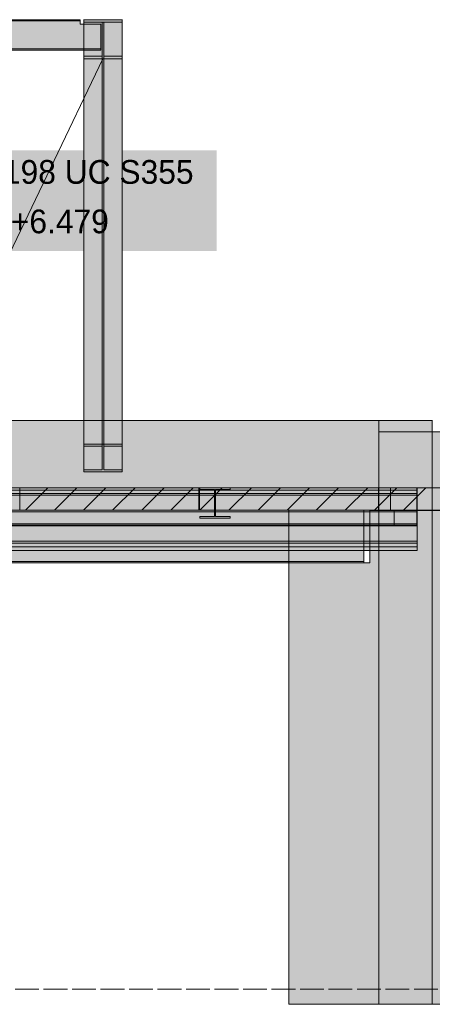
# Model space of a CAD drawing. Header units: millimetres. Extents: x 17 to 413, y 4 to 292.
# Tile 9 of 43: x 193 to 215, y 76 to 129. Entities that reach past the tile are written whole.
import ezdxf

# ---------------------------------------------------------------- set-up
doc = ezdxf.new("R2010")
doc.units = ezdxf.units.MM
doc.linetypes.add('DASHED', pattern=[1.524, 1.27, -0.254])
for name, color, linetype in [('FILL-INK', 7, 'Continuous'), ('FILL-LIGHT', 7, 'Continuous'), ('FILL-STEEL', 7, 'Continuous'), ('FILL-WHITE', 7, 'Continuous'), ('LINE-CORE', 7, 'Continuous'), ('LINE-INK', 7, 'Continuous'), ('LINE-STEEL-DASH', 7, 'DASHED'), ('LINE-STEEL_GREY', 7, 'Continuous'), ('TEXT-INK', 7, 'Continuous')]:
    doc.layers.add(name, color=color, linetype=linetype)

msp = doc.modelspace()

# ---------------------------------------------------------------- hatches: boundary and pattern name
at = {"layer": 'FILL-INK', "true_color": 0x1a1a1f}
h = msp.add_hatch(color=250, dxfattribs=at)
h.dxf.hatch_style = 1
h.paths.add_polyline_path([(197.426, 126.794), (197.163, 125.368), (196.478, 125.696)])
at = {"layer": 'FILL-LIGHT', "true_color": 0xcccccf}
h = msp.add_hatch(color=254, dxfattribs=at)
h.dxf.hatch_style = 1
h.paths.add_polyline_path([(202.562, 103.845), (202.562, 103.301), (202.562, 102.645), (197.321, 102.645), (192.986, 102.645), (192.986, 103.188), (192.986, 103.845), (198.227, 103.845)])
h = msp.add_hatch(color=254, dxfattribs=at)
h.dxf.hatch_style = 1
h.paths.add_polyline_path([(212.162, 103.845), (212.162, 103.301), (212.162, 102.645), (206.921, 102.645), (202.586, 102.645), (202.586, 103.188), (202.586, 103.845), (207.827, 103.845)])
h = msp.add_hatch(color=254, dxfattribs=at)
h.dxf.hatch_style = 1
h.paths.add_polyline_path([(219.133, 103.845), (219.133, 103.317), (219.133, 102.645), (215.238, 102.645), (212.186, 102.645), (212.186, 103.172), (212.186, 103.845), (216.081, 103.845)])
at = {"layer": 'FILL-STEEL', "true_color": 0x0d2973}
h = msp.add_hatch(color=166, dxfattribs=at)
h.dxf.hatch_style = 1
h.paths.add_polyline_path([(196.401, 126.794), (196.401, 126.824), (196.401, 126.933), (197.171, 126.933), (197.385, 126.933), (197.385, 127.325), (197.385, 128.738), (196.634, 128.738), (196.401, 128.738), (196.401, 128.771), (196.401, 128.877), (197.961, 128.877), (198.451, 128.877), (198.451, 128.844), (198.451, 128.738), (197.701, 128.738), (197.467, 128.738), (197.467, 128.31), (197.467, 126.933), (198.237, 126.933), (198.451, 126.933), (198.451, 126.903), (198.451, 126.794), (196.843, 126.794)])
at = {"layer": 'FILL-WHITE', "true_color": 0xffffff}
h = msp.add_hatch(color=7, dxfattribs=at)
h.dxf.hatch_style = 1
h.paths.add_polyline_path([(166.042, 128.645), (167.146, 128.645), (167.146, 128.814), (196.202, 128.814), (196.202, 128.645), (197.306, 128.645), (197.306, 127.313), (196.202, 127.313), (167.146, 127.313), (166.042, 127.313)])
h = msp.add_hatch(color=7, dxfattribs=at)
h.dxf.hatch_style = 1
h.paths.add_polyline_path([(167.146, 128.645), (167.146, 128.814), (196.202, 128.814), (196.202, 128.645), (197.306, 128.645), (197.306, 127.313), (196.202, 127.313), (167.146, 127.313), (166.042, 127.313), (166.042, 128.645)])
h = msp.add_hatch(color=7, dxfattribs=at)
h.dxf.hatch_style = 1
h.paths.add_polyline_path([(167.146, 128.877), (196.202, 128.877), (196.202, 128.814), (167.146, 128.814)])
h = msp.add_hatch(color=7, dxfattribs=at)
h.dxf.hatch_style = 1
h.paths.add_polyline_path([(196.202, 128.877), (196.202, 128.814), (167.146, 128.814), (167.146, 128.877)])
h = msp.add_hatch(color=7, dxfattribs=at)
h.dxf.hatch_style = 1
h.paths.add_polyline_path([(196.401, 128.877), (196.388, 128.877), (196.388, 128.878), (196.388, 128.878)])
h = msp.add_hatch(color=7, dxfattribs=at)
h.dxf.hatch_style = 1
h.paths.add_polyline_path([(196.401, 128.877), (198.451, 128.877), (198.451, 106.179), (196.401, 106.179)])
h = msp.add_hatch(color=7, dxfattribs=at)
h.dxf.hatch_style = 1
h.paths.add_polyline_path([(198.451, 128.877), (198.451, 128.738), (196.401, 128.738), (196.401, 128.877)])
h = msp.add_hatch(color=7, dxfattribs=at)
h.dxf.hatch_style = 1
h.paths.add_polyline_path([(197.385, 128.738), (197.385, 106.081), (196.401, 106.081), (196.401, 128.738)])
h = msp.add_hatch(color=7, dxfattribs=at)
h.dxf.hatch_style = 1
h.paths.add_polyline_path([(196.401, 126.794), (196.401, 126.933), (197.385, 126.933), (197.385, 128.738), (197.467, 128.738), (197.467, 126.933), (198.451, 126.933), (198.451, 126.794), (196.401, 126.794)])
h = msp.add_hatch(color=7, dxfattribs=at)
h.dxf.hatch_style = 1
h.paths.add_polyline_path([(198.451, 128.738), (198.451, 106.081), (197.467, 106.081), (197.467, 128.738)])
h = msp.add_hatch(color=7, dxfattribs=at)
h.dxf.hatch_style = 1
h.paths.add_polyline_path([(198.451, 128.877), (198.464, 128.878), (198.464, 128.878), (198.464, 128.877)])
h = msp.add_hatch(color=7, dxfattribs=at)
h.dxf.hatch_style = 1
h.paths.add_polyline_path([(166.042, 127.313), (167.146, 127.313), (196.202, 127.313), (197.306, 127.313), (197.306, 127.251), (196.202, 127.251), (167.146, 127.251), (166.042, 127.251)])
h = msp.add_hatch(color=7, dxfattribs=at)
h.dxf.hatch_style = 1
h.paths.add_polyline_path([(196.202, 127.313), (197.306, 127.313), (197.306, 127.251), (167.146, 127.251), (166.042, 127.251), (166.042, 127.313)])
h = msp.add_hatch(color=7, dxfattribs=at)
h.dxf.hatch_style = 1
h.paths.add_polyline_path([(197.385, 126.933), (197.385, 104.804), (196.401, 104.804), (196.401, 126.933)])
h = msp.add_hatch(color=7, dxfattribs=at)
h.dxf.hatch_style = 1
h.paths.add_polyline_path([(198.451, 126.933), (198.451, 104.804), (197.467, 104.804), (197.467, 126.933)])
h = msp.add_hatch(color=7, dxfattribs=at)
h.dxf.hatch_style = 1
h.paths.add_polyline_path([(196.401, 104.706), (196.401, 126.794), (198.451, 126.794), (198.451, 104.706)])
h = msp.add_hatch(color=7, dxfattribs=at)
h.dxf.hatch_style = 1
h.paths.add_polyline_path([(177.522, 116.502), (203.515, 116.502), (203.515, 121.894), (177.522, 121.894)])
h = msp.add_hatch(color=7, dxfattribs=at)
h.dxf.hatch_style = 1
h.paths.add_polyline_path([(212.179, 107.445), (212.179, 76.245), (207.37, 76.245), (207.37, 99.833), (211.697, 99.833), (211.697, 102.649), (162.03, 102.649), (162.03, 76.245), (162.03, 76.241), (162.03, 76.245), (161.972, 76.245), (161.972, 99.837), (161.983, 99.837), (161.983, 102.649), (161.972, 102.649), (161.972, 107.445)])
h = msp.add_hatch(color=7, dxfattribs=at)
h.dxf.hatch_style = 1
h.paths.add_polyline_path([(161.972, 107.445), (212.179, 107.445), (212.179, 103.855), (161.972, 103.855)])
h = msp.add_hatch(color=7, dxfattribs=at)
h.dxf.hatch_style = 1
h.paths.add_polyline_path([(212.179, 103.855), (212.179, 103.855), (212.179, 107.445), (212.181, 107.445), (212.181, 107.448), (212.181, 107.445), (215.026, 107.445), (215.026, 76.245), (212.181, 76.245), (212.18, 76.232), (212.18, 76.232), (212.18, 76.232), (212.179, 76.232), (212.179, 102.634), (212.181, 102.634), (212.805, 102.634), (212.805, 103.855), (212.181, 103.855), (212.179, 103.852)])
h = msp.add_hatch(color=7, dxfattribs=at)
h.dxf.hatch_style = 1
h.paths.add_polyline_path([(215.026, 107.445), (215.026, 76.245), (212.179, 76.245), (212.179, 107.445)])
h = msp.add_hatch(color=7, dxfattribs=at)
h.dxf.hatch_style = 1
h.paths.add_polyline_path([(215.026, 107.445), (215.026, 76.245), (212.181, 76.245), (212.181, 102.634), (214.213, 102.634), (214.213, 103.855), (212.181, 103.855), (212.181, 107.445)])
h = msp.add_hatch(color=7, dxfattribs=at)
h.dxf.hatch_style = 1
h.paths.add_polyline_path([(212.181, 107.445), (215.026, 107.445), (215.026, 76.245), (212.181, 76.245)])
h = msp.add_hatch(color=7, dxfattribs=at)
h.dxf.hatch_style = 1
h.paths.add_polyline_path([(215.027, 107.457), (215.027, 107.457), (215.028, 107.457), (215.028, 107.457), (215.028, 107.457), (215.026, 107.445)])
h = msp.add_hatch(color=7, dxfattribs=at)
h.dxf.hatch_style = 1
h.paths.add_polyline_path([(212.181, 76.245), (212.181, 106.845), (212.181, 106.848), (212.181, 106.845), (215.026, 106.845), (215.026, 103.855), (212.186, 103.855), (212.186, 102.634), (215.026, 102.634), (215.026, 76.245), (212.181, 76.245), (212.181, 76.241), (212.181, 76.245)])
h = msp.add_hatch(color=7, dxfattribs=at)
h.dxf.hatch_style = 1
h.paths.add_polyline_path([(215.026, 106.845), (215.026, 76.245), (212.181, 76.245), (212.181, 106.845)])
h = msp.add_hatch(color=7, dxfattribs=at)
h.dxf.hatch_style = 1
h.paths.add_polyline_path([(215.026, 106.848), (215.026, 106.845), (215.026, 106.845)])
h = msp.add_hatch(color=7, dxfattribs=at)
h.dxf.hatch_style = 1
h.paths.add_polyline_path([(218.479, 106.845), (218.479, 76.245), (215.026, 76.245), (215.026, 106.845)])
h = msp.add_hatch(color=7, dxfattribs=at)
h.dxf.hatch_style = 1
h.paths.add_polyline_path([(215.026, 103.855), (215.026, 106.845), (218.479, 106.845), (218.479, 103.855)])
h = msp.add_hatch(color=7, dxfattribs=at)
h.dxf.hatch_style = 1
h.paths.add_polyline_path([(196.401, 104.804), (197.385, 104.804), (197.385, 106.081), (196.401, 106.081), (196.401, 106.179), (198.451, 106.179), (198.451, 106.081), (197.467, 106.081), (197.467, 104.804), (198.451, 104.804), (198.451, 104.706), (196.401, 104.706)])
h = msp.add_hatch(color=7, dxfattribs=at)
h.dxf.hatch_style = 1
h.paths.add_polyline_path([(198.451, 106.179), (198.464, 106.18), (198.464, 106.18), (198.464, 106.179)])
h = msp.add_hatch(color=7, dxfattribs=at)
h.dxf.hatch_style = 1
h.paths.add_polyline_path([(105.898, 103.845), (214.226, 103.845), (214.226, 103.553), (105.898, 103.553)])
h = msp.add_hatch(color=7, dxfattribs=at)
h.dxf.hatch_style = 1
h.paths.add_polyline_path([(105.898, 103.845), (214.226, 103.845), (214.226, 103.553), (105.898, 103.553)])
h = msp.add_hatch(color=7, dxfattribs=at)
h.dxf.hatch_style = 1
h.paths.add_polyline_path([(108.082, 103.845), (214.226, 103.845), (214.226, 103.451), (108.082, 103.451)])
h = msp.add_hatch(color=7, dxfattribs=at)
h.dxf.hatch_style = 1
h.paths.add_polyline_path([(108.082, 103.845), (214.226, 103.845), (214.226, 103.451), (108.082, 103.451)])
h = msp.add_hatch(color=7, dxfattribs=at)
h.dxf.hatch_style = 1
h.paths.add_polyline_path([(160.658, 103.661), (161.562, 103.661), (161.562, 103.731), (214.226, 103.731), (214.226, 101.925), (161.562, 101.925), (160.658, 101.925)])
h = msp.add_hatch(color=7, dxfattribs=at)
h.dxf.hatch_style = 1
h.paths.add_polyline_path([(161.562, 103.661), (161.562, 103.731), (214.226, 103.731), (214.226, 101.925), (161.562, 101.925), (160.658, 101.925), (160.658, 103.661)])
h = msp.add_hatch(color=7, dxfattribs=at)
h.dxf.hatch_style = 1
h.paths.add_polyline_path([(160.666, 103.621), (161.514, 103.621), (161.514, 103.731), (214.226, 103.731), (214.226, 101.925), (161.514, 101.925), (160.666, 101.925)])
h = msp.add_hatch(color=7, dxfattribs=at)
h.dxf.hatch_style = 1
h.paths.add_polyline_path([(161.514, 103.621), (161.514, 103.731), (214.226, 103.731), (214.226, 101.925), (161.514, 101.925), (160.666, 101.925), (160.666, 103.621)])
h = msp.add_hatch(color=7, dxfattribs=at)
h.dxf.hatch_style = 1
h.paths.add_polyline_path([(161.514, 103.731), (161.514, 103.845), (214.226, 103.845), (214.226, 103.731), (161.514, 103.731)])
h = msp.add_hatch(color=7, dxfattribs=at)
h.dxf.hatch_style = 1
h.paths.add_polyline_path([(214.226, 103.845), (214.226, 103.731), (161.514, 103.731), (161.514, 103.845)])
h = msp.add_hatch(color=7, dxfattribs=at)
h.dxf.hatch_style = 1
h.paths.add_polyline_path([(161.562, 103.731), (161.562, 103.845), (214.226, 103.845), (214.226, 103.731), (161.562, 103.731)])
h = msp.add_hatch(color=7, dxfattribs=at)
h.dxf.hatch_style = 1
h.paths.add_polyline_path([(214.226, 103.845), (214.226, 103.731), (161.562, 103.731), (161.562, 103.845)])
h = msp.add_hatch(color=7, dxfattribs=at)
h.dxf.hatch_style = 1
h.paths.add_polyline_path([(161.983, 102.649), (161.972, 102.649), (161.972, 103.855), (212.179, 103.855), (212.179, 103.855), (212.185, 103.856), (212.192, 103.858), (212.192, 103.857), (212.192, 103.856), (212.192, 103.855), (212.179, 103.855), (212.179, 102.634), (211.698, 102.634), (211.698, 102.649), (162.03, 102.649), (162.03, 102.634), (161.983, 102.634)])
h = msp.add_hatch(color=7, dxfattribs=at)
h.dxf.hatch_style = 1
h.paths.add_polyline_path([(202.591, 103.846), (202.591, 103.846), (202.6, 103.845), (202.604, 103.845), (204.232, 103.845), (204.232, 103.757), (203.447, 103.757), (203.447, 103.637), (203.447, 102.307), (204.232, 102.307), (204.232, 102.219), (202.604, 102.219), (202.604, 102.307), (203.389, 102.307), (203.389, 103.757), (202.604, 103.757), (202.604, 103.845), (202.591, 103.845)])
h = msp.add_hatch(color=7, dxfattribs=at)
h.dxf.hatch_style = 1
h.paths.add_polyline_path([(202.604, 102.307), (203.389, 102.307), (203.389, 103.637), (203.389, 103.757), (202.604, 103.757), (202.604, 103.845), (204.232, 103.845), (204.232, 103.757), (203.447, 103.757), (203.447, 102.307), (204.232, 102.307), (204.232, 102.219), (202.604, 102.219)])
h = msp.add_hatch(color=7, dxfattribs=at)
h.dxf.hatch_style = 1
h.paths.add_polyline_path([(204.245, 103.846), (204.245, 103.846), (204.245, 103.846), (204.245, 103.845), (204.232, 103.845)])
h = msp.add_hatch(color=7, dxfattribs=at)
h.dxf.hatch_style = 1
h.paths.add_polyline_path([(212.18, 103.855), (212.805, 103.855), (212.805, 102.634), (212.18, 102.634)])
h = msp.add_hatch(color=7, dxfattribs=at)
h.dxf.hatch_style = 1
h.paths.add_polyline_path([(214.213, 103.855), (214.213, 102.634), (212.181, 102.634), (212.181, 103.855)])
h = msp.add_hatch(color=7, dxfattribs=at)
h.dxf.hatch_style = 1
h.paths.add_polyline_path([(212.186, 102.634), (212.186, 103.855), (214.213, 103.855), (214.213, 102.634), (212.186, 102.634)])
h = msp.add_hatch(color=7, dxfattribs=at)
h.dxf.hatch_style = 1
h.paths.add_polyline_path([(214.213, 103.855), (215.026, 103.855), (215.026, 102.634), (214.213, 102.634)])
h = msp.add_hatch(color=7, dxfattribs=at)
h.dxf.hatch_style = 1
h.paths.add_polyline_path([(215.026, 103.855), (218.479, 103.855), (218.479, 102.634), (215.026, 102.634)])
h = msp.add_hatch(color=7, dxfattribs=at)
h.dxf.hatch_style = 1
h.paths.add_polyline_path([(105.898, 103.553), (214.226, 103.553), (214.226, 100.988), (105.898, 100.988)])
h = msp.add_hatch(color=7, dxfattribs=at)
h.dxf.hatch_style = 1
h.paths.add_polyline_path([(214.226, 103.553), (214.226, 100.988), (105.898, 100.988), (105.898, 103.553)])
h = msp.add_hatch(color=7, dxfattribs=at)
h.dxf.hatch_style = 1
h.paths.add_polyline_path([(108.082, 103.451), (214.226, 103.451), (214.226, 100.886), (108.082, 100.886)])
h = msp.add_hatch(color=7, dxfattribs=at)
h.dxf.hatch_style = 1
h.paths.add_polyline_path([(214.226, 103.451), (214.226, 100.886), (108.082, 100.886), (108.082, 103.451)])
h = msp.add_hatch(color=7, dxfattribs=at)
h.dxf.hatch_style = 1
h.paths.add_polyline_path([(202.604, 102.307), (203.389, 102.307), (203.389, 103.637), (203.447, 103.637), (203.447, 102.307), (204.232, 102.307), (204.232, 102.219), (202.604, 102.219)])
h = msp.add_hatch(color=7, dxfattribs=at)
h.dxf.hatch_style = 1
h.paths.add_polyline_path([(203.389, 102.307), (203.389, 103.637), (203.447, 103.637), (203.447, 102.307), (204.232, 102.307), (204.232, 102.219), (202.604, 102.219), (202.604, 102.307)])
h = msp.add_hatch(color=7, dxfattribs=at)
h.dxf.hatch_style = 1
h.paths.add_polyline_path([(108.082, 102.565), (108.082, 102.645), (214.226, 102.645), (214.226, 102.645), (214.226, 102.645), (214.226, 102.565), (108.082, 102.565), (108.082, 102.565)])
h = msp.add_hatch(color=7, dxfattribs=at)
h.dxf.hatch_style = 1
h.paths.add_polyline_path([(108.082, 102.645), (214.226, 102.645), (214.226, 101.845), (108.082, 101.845)])
h = msp.add_hatch(color=7, dxfattribs=at)
h.dxf.hatch_style = 1
h.paths.add_polyline_path([(108.082, 102.565), (214.226, 102.565), (214.226, 101.845), (108.082, 101.845)])
h = msp.add_hatch(color=7, dxfattribs=at)
h.dxf.hatch_style = 1
h.paths.add_polyline_path([(108.09, 102.645), (214.21, 102.645), (214.21, 101.845), (108.09, 101.845)])
h = msp.add_hatch(color=7, dxfattribs=at)
h.dxf.hatch_style = 1
h.paths.add_polyline_path([(108.09, 102.565), (108.09, 102.645), (214.21, 102.645), (214.21, 102.645), (214.21, 102.645), (214.21, 102.565), (108.09, 102.565), (108.09, 102.565)])
h = msp.add_hatch(color=7, dxfattribs=at)
h.dxf.hatch_style = 1
h.paths.add_polyline_path([(108.09, 102.565), (214.21, 102.565), (214.21, 101.845), (108.09, 101.845)])
h = msp.add_hatch(color=7, dxfattribs=at)
h.dxf.hatch_style = 1
h.paths.add_polyline_path([(160.666, 99.911), (160.666, 102.421), (161.514, 102.421), (161.514, 102.567), (211.378, 102.567), (211.378, 99.911), (161.514, 99.911)])
h = msp.add_hatch(color=7, dxfattribs=at)
h.dxf.hatch_style = 1
h.paths.add_polyline_path([(161.514, 102.421), (161.514, 102.567), (211.378, 102.567), (211.378, 99.911), (161.514, 99.911), (160.666, 99.911), (160.666, 102.421)])
h = msp.add_hatch(color=7, dxfattribs=at)
h.dxf.hatch_style = 1
h.paths.add_polyline_path([(161.362, 102.645), (212.994, 102.645), (212.994, 101.845), (161.362, 101.845)])
h = msp.add_hatch(color=7, dxfattribs=at)
h.dxf.hatch_style = 1
h.paths.add_polyline_path([(161.362, 102.645), (212.994, 102.645), (212.994, 102.565), (161.362, 102.565)])
h = msp.add_hatch(color=7, dxfattribs=at)
h.dxf.hatch_style = 1
h.paths.add_polyline_path([(161.362, 102.565), (212.994, 102.565), (212.994, 101.845), (161.362, 101.845)])
h = msp.add_hatch(color=7, dxfattribs=at)
h.dxf.hatch_style = 1
h.paths.add_polyline_path([(161.514, 102.567), (161.514, 102.645), (211.378, 102.645), (211.378, 102.567), (161.514, 102.567)])
h = msp.add_hatch(color=7, dxfattribs=at)
h.dxf.hatch_style = 1
h.paths.add_polyline_path([(211.378, 102.645), (211.378, 102.567), (161.514, 102.567), (161.514, 102.645)])
h = msp.add_hatch(color=7, dxfattribs=at)
h.dxf.hatch_style = 1
h.paths.add_polyline_path([(162.002, 102.645), (212.994, 102.645), (212.994, 102.565), (162.002, 102.565)])
h = msp.add_hatch(color=7, dxfattribs=at)
h.dxf.hatch_style = 1
h.paths.add_polyline_path([(212.994, 102.645), (212.994, 101.845), (162.002, 101.845), (162.002, 102.645)])
h = msp.add_hatch(color=7, dxfattribs=at)
h.dxf.hatch_style = 1
h.paths.add_polyline_path([(162.002, 102.565), (212.994, 102.565), (212.994, 101.845), (162.002, 101.845)])
h = msp.add_hatch(color=7, dxfattribs=at)
h.dxf.hatch_style = 1
h.paths.add_polyline_path([(207.37, 102.634), (207.37, 102.634), (207.37, 102.634), (207.372, 102.634), (207.372, 99.833), (211.7, 99.833), (211.7, 102.634), (212.179, 102.634), (212.179, 76.245), (207.37, 76.245)])
h = msp.add_hatch(color=7, dxfattribs=at)
h.dxf.hatch_style = 1
h.paths.add_polyline_path([(215.026, 76.245), (215.026, 102.634), (218.479, 102.634), (218.479, 76.245)])
h = msp.add_hatch(color=7, dxfattribs=at)
h.dxf.hatch_style = 1
h.paths.add_polyline_path([(160.658, 101.925), (161.562, 101.925), (214.226, 101.925), (214.226, 101.812), (161.562, 101.812), (160.658, 101.812)])
h = msp.add_hatch(color=7, dxfattribs=at)
h.dxf.hatch_style = 1
h.paths.add_polyline_path([(160.658, 101.925), (214.226, 101.925), (214.226, 101.812), (161.562, 101.812), (160.658, 101.812)])
h = msp.add_hatch(color=7, dxfattribs=at)
h.dxf.hatch_style = 1
h.paths.add_polyline_path([(160.666, 101.925), (161.514, 101.925), (214.226, 101.925), (214.226, 101.812), (161.514, 101.812), (160.666, 101.812)])
h = msp.add_hatch(color=7, dxfattribs=at)
h.dxf.hatch_style = 1
h.paths.add_polyline_path([(214.226, 101.925), (214.226, 101.812), (161.514, 101.812), (160.666, 101.812), (160.666, 101.925)])
h = msp.add_hatch(color=7, dxfattribs=at)
h.dxf.hatch_style = 1
h.paths.add_polyline_path([(105.898, 100.988), (214.226, 100.988), (214.226, 100.696), (105.898, 100.696)])
h = msp.add_hatch(color=7, dxfattribs=at)
h.dxf.hatch_style = 1
h.paths.add_polyline_path([(105.898, 100.988), (214.226, 100.988), (214.226, 100.696), (105.898, 100.696)])
h = msp.add_hatch(color=7, dxfattribs=at)
h.dxf.hatch_style = 1
h.paths.add_polyline_path([(108.082, 100.886), (214.226, 100.886), (214.226, 100.493), (108.082, 100.493)])
h = msp.add_hatch(color=7, dxfattribs=at)
h.dxf.hatch_style = 1
h.paths.add_polyline_path([(108.082, 100.886), (214.226, 100.886), (214.226, 100.493), (108.082, 100.493)])
h = msp.add_hatch(color=7, dxfattribs=at)
h.dxf.hatch_style = 1
h.paths.add_polyline_path([(160.666, 99.911), (161.514, 99.911), (211.378, 99.911), (211.378, 99.833), (161.514, 99.833), (160.666, 99.833)])
h = msp.add_hatch(color=7, dxfattribs=at)
h.dxf.hatch_style = 1
h.paths.add_polyline_path([(160.666, 99.911), (211.378, 99.911), (211.378, 99.833), (161.514, 99.833), (160.666, 99.833)])
h = msp.add_hatch(color=7, dxfattribs=at)
h.dxf.hatch_style = 1
h.paths.add_polyline_path([(207.37, 76.245), (207.37, 76.245), (207.37, 76.241)])

# ---------------------------------------------------------------- linework, layer by layer
at = {"layer": 'LINE-CORE', "lineweight": 5}
for points in [[(166.042, 128.645), (167.146, 128.645), (167.146, 128.814), (196.202, 128.814), (196.202, 128.814), (196.202, 128.645), (197.306, 128.645), (197.306, 127.313), (196.202, 127.313), (167.146, 127.313), (167.146, 127.313), (166.042, 127.313)], [(167.146, 128.645), (167.146, 128.814), (167.146, 128.814), (196.202, 128.814), (196.202, 128.645), (197.306, 128.645), (197.306, 127.313), (196.202, 127.313), (196.202, 127.313), (167.146, 127.313), (166.042, 127.313), (166.042, 128.645)], [(167.146, 128.877), (196.202, 128.877), (196.202, 128.877), (196.202, 128.814), (167.146, 128.814), (167.146, 128.814)], [(196.202, 128.877), (196.202, 128.814), (167.146, 128.814), (167.146, 128.877)], [(196.401, 128.877), (196.401, 128.877), (196.388, 128.877), (196.388, 128.878), (196.388, 128.878)], [(196.401, 128.877), (198.451, 128.877), (198.451, 106.179), (196.401, 106.179)], [(198.451, 128.877), (198.451, 128.738), (198.451, 128.738), (198.451, 128.738), (196.401, 128.738), (196.401, 128.738), (196.401, 128.738), (196.401, 128.877)], [(197.385, 128.738), (197.385, 106.081), (196.401, 106.081), (196.401, 128.738)], [(196.401, 126.794), (196.401, 126.933), (196.401, 126.933), (196.401, 126.933), (197.385, 126.933), (197.385, 128.738), (197.385, 128.738), (197.467, 128.738), (197.467, 128.738), (197.467, 126.933), (198.451, 126.933), (198.451, 126.933), (198.451, 126.933), (198.451, 126.794), (198.451, 126.794), (198.451, 126.794), (196.401, 126.794), (196.401, 126.794)], [(198.451, 128.738), (198.451, 106.081), (197.467, 106.081), (197.467, 128.738)], [(198.451, 128.877), (198.464, 128.878), (198.464, 128.878), (198.464, 128.877), (198.451, 128.877)], [(166.042, 127.313), (167.146, 127.313), (196.202, 127.313), (196.202, 127.313), (197.306, 127.313), (197.306, 127.251), (196.202, 127.251), (167.146, 127.251), (167.146, 127.251), (166.042, 127.251)], [(196.202, 127.313), (197.306, 127.313), (197.306, 127.251), (167.146, 127.251), (166.042, 127.251), (166.042, 127.313)], [(197.385, 126.933), (197.385, 104.804), (196.401, 104.804), (196.401, 126.933)], [(198.451, 126.933), (198.451, 104.804), (197.467, 104.804), (197.467, 126.933)], [(196.401, 104.706), (196.401, 126.794), (198.451, 126.794), (198.451, 126.794), (198.451, 104.706), (196.401, 104.706)], [(212.179, 107.445), (212.179, 76.245), (207.37, 76.245), (207.37, 99.833), (211.697, 99.833), (211.697, 102.649), (162.03, 102.649), (162.03, 76.245), (162.03, 76.241), (162.03, 76.245), (161.972, 76.245), (161.972, 99.837), (161.983, 99.837), (161.983, 102.649), (161.972, 102.649), (161.972, 107.445)], [(161.972, 107.445), (212.179, 107.445), (212.179, 103.855), (161.972, 103.855)], [(212.179, 103.855), (212.179, 103.855), (212.179, 107.445), (212.181, 107.445), (212.181, 107.448), (212.181, 107.445), (215.026, 107.445), (215.026, 76.245), (212.181, 76.245), (212.18, 76.232), (212.18, 76.232), (212.18, 76.232), (212.179, 76.232), (212.179, 102.634), (212.181, 102.634), (212.805, 102.634), (212.805, 103.855), (212.181, 103.855), (212.179, 103.852)], [(215.026, 107.445), (215.026, 76.245), (212.179, 76.245), (212.179, 107.445)], [(215.026, 107.445), (215.026, 76.245), (212.181, 76.245), (212.181, 102.634), (214.213, 102.634), (214.213, 103.855), (212.181, 103.855), (212.181, 107.445)], [(212.181, 107.445), (215.026, 107.445), (215.026, 76.245), (212.181, 76.245)], [(215.027, 107.457), (215.027, 107.457), (215.028, 107.457), (215.028, 107.457), (215.028, 107.457), (215.026, 107.445)], [(212.181, 76.245), (212.181, 106.845), (212.181, 106.845), (212.181, 106.845), (212.181, 106.848), (212.181, 106.845), (215.026, 106.845), (215.026, 103.855), (212.186, 103.855), (212.186, 102.634), (215.026, 102.634), (215.026, 102.634), (215.026, 76.245), (212.181, 76.245), (212.181, 76.241), (212.181, 76.245)], [(215.026, 106.845), (215.026, 76.245), (215.026, 76.245), (212.181, 76.245), (212.181, 106.845), (212.181, 106.845)], [(215.026, 106.848), (215.026, 106.845), (215.026, 106.845)], [(218.479, 106.845), (218.479, 76.245), (218.479, 76.245), (218.479, 76.245), (218.479, 76.245), (215.026, 76.245), (215.026, 106.845)], [(215.026, 103.855), (215.026, 106.845), (218.479, 106.845), (218.479, 103.855), (215.026, 103.855)], [(196.401, 104.804), (197.385, 104.804), (197.385, 106.081), (196.401, 106.081), (196.401, 106.179), (198.451, 106.179), (198.451, 106.081), (197.467, 106.081), (197.467, 104.804), (198.451, 104.804), (198.451, 104.706), (196.401, 104.706)], [(198.451, 106.179), (198.464, 106.18), (198.464, 106.18), (198.464, 106.179), (198.451, 106.179)], [(105.898, 103.845), (214.226, 103.845), (214.226, 103.553), (105.898, 103.553)], [(105.898, 103.845), (214.226, 103.845), (214.226, 103.553), (105.898, 103.553)], [(108.082, 103.845), (214.226, 103.845), (214.226, 103.845), (214.226, 103.451), (108.082, 103.451), (108.082, 103.451)], [(108.082, 103.845), (214.226, 103.845), (214.226, 103.451), (108.082, 103.451)], [(160.658, 103.661), (161.562, 103.661), (161.562, 103.731), (214.226, 103.731), (214.226, 101.925), (161.562, 101.925), (160.658, 101.925)], [(161.562, 103.661), (161.562, 103.731), (214.226, 103.731), (214.226, 101.925), (161.562, 101.925), (160.658, 101.925), (160.658, 103.661)], [(160.666, 103.621), (161.514, 103.621), (161.514, 103.731), (214.226, 103.731), (214.226, 101.925), (161.514, 101.925), (161.514, 101.925), (160.666, 101.925)], [(161.514, 103.621), (161.514, 103.731), (214.226, 103.731), (214.226, 101.925), (161.514, 101.925), (160.666, 101.925), (160.666, 103.621)], [(161.514, 103.731), (161.514, 103.845), (214.226, 103.845), (214.226, 103.845), (214.226, 103.845), (214.226, 103.845), (214.226, 103.731), (161.514, 103.731), (161.514, 103.731), (161.514, 103.731)], [(214.226, 103.845), (214.226, 103.731), (214.226, 103.731), (161.514, 103.731), (161.514, 103.845), (161.514, 103.845)], [(161.562, 103.731), (161.562, 103.845), (214.226, 103.845), (214.226, 103.845), (214.226, 103.845), (214.226, 103.845), (214.226, 103.731), (161.562, 103.731), (161.562, 103.731), (161.562, 103.731)], [(214.226, 103.845), (214.226, 103.731), (214.226, 103.731), (161.562, 103.731), (161.562, 103.845), (161.562, 103.845)], [(161.983, 102.649), (161.972, 102.649), (161.972, 103.855), (161.972, 103.855), (212.179, 103.855), (212.179, 103.855), (212.185, 103.856), (212.192, 103.858), (212.192, 103.857), (212.192, 103.856), (212.192, 103.855), (212.179, 103.855), (212.179, 102.634), (211.698, 102.634), (211.698, 102.649), (162.03, 102.649), (162.03, 102.634), (161.983, 102.634)], [(202.591, 103.846), (202.591, 103.846), (202.6, 103.845), (202.604, 103.845), (204.232, 103.845), (204.232, 103.757), (203.447, 103.757), (203.447, 103.637), (203.447, 103.637), (203.447, 102.307), (204.232, 102.307), (204.232, 102.219), (202.604, 102.219), (202.604, 102.307), (203.389, 102.307), (203.389, 103.757), (202.604, 103.757), (202.604, 103.845), (202.591, 103.845)], [(202.604, 102.307), (203.389, 102.307), (203.389, 103.637), (203.389, 103.757), (202.604, 103.757), (202.604, 103.845), (204.232, 103.845), (204.232, 103.757), (203.447, 103.757), (203.447, 102.307), (204.232, 102.307), (204.232, 102.219), (202.604, 102.219)], [(204.245, 103.846), (204.245, 103.846), (204.245, 103.846), (204.245, 103.845), (204.232, 103.845)], [(212.18, 103.855), (212.805, 103.855), (212.805, 102.634), (212.18, 102.634)], [(214.213, 103.855), (214.213, 102.634), (214.213, 102.634), (212.181, 102.634), (212.181, 103.855), (212.181, 103.855)], [(212.186, 102.634), (212.186, 103.855), (214.213, 103.855), (214.213, 103.855), (214.213, 103.855), (214.213, 102.634), (212.186, 102.634), (212.186, 102.634)], [(214.213, 103.855), (215.026, 103.855), (215.026, 102.634), (214.213, 102.634)], [(215.026, 103.855), (218.479, 103.855), (218.479, 103.855), (218.479, 102.634), (215.026, 102.634)], [(105.898, 103.553), (214.226, 103.553), (214.226, 100.988), (105.898, 100.988)], [(214.226, 103.553), (214.226, 100.988), (105.898, 100.988), (105.898, 103.553)], [(108.082, 103.451), (214.226, 103.451), (214.226, 100.886), (108.082, 100.886)], [(214.226, 103.451), (214.226, 100.886), (108.082, 100.886), (108.082, 103.451)], [(202.604, 102.307), (203.389, 102.307), (203.389, 103.637), (203.447, 103.637), (203.447, 103.637), (203.447, 102.307), (204.232, 102.307), (204.232, 102.219), (202.604, 102.219)], [(203.389, 102.307), (203.389, 103.637), (203.389, 103.637), (203.447, 103.637), (203.447, 102.307), (204.232, 102.307), (204.232, 102.219), (202.604, 102.219), (202.604, 102.307)], [(108.082, 102.565), (108.082, 102.645), (214.226, 102.645), (214.226, 102.645), (214.226, 102.645), (214.226, 102.565), (108.082, 102.565), (108.082, 102.565)], [(108.082, 102.645), (214.226, 102.645), (214.226, 101.845), (108.082, 101.845)], [(108.082, 102.565), (214.226, 102.565), (214.226, 102.565), (214.226, 101.845), (108.082, 101.845), (108.082, 101.845)], [(108.09, 102.645), (214.21, 102.645), (214.21, 101.845), (108.09, 101.845)], [(108.09, 102.565), (108.09, 102.645), (214.21, 102.645), (214.21, 102.645), (214.21, 102.645), (214.21, 102.565), (108.09, 102.565), (108.09, 102.565)], [(108.09, 102.565), (214.21, 102.565), (214.21, 101.845), (108.09, 101.845)], [(160.666, 99.911), (160.666, 102.421), (161.514, 102.421), (161.514, 102.567), (211.378, 102.567), (211.378, 99.911), (161.514, 99.911), (160.666, 99.911)], [(161.514, 102.421), (161.514, 102.567), (211.378, 102.567), (211.378, 99.911), (161.514, 99.911), (160.666, 99.911), (160.666, 102.421), (160.666, 102.421)], [(161.362, 102.645), (212.994, 102.645), (212.994, 101.845), (212.994, 101.845), (161.362, 101.845), (161.362, 102.645)], [(161.362, 102.645), (212.994, 102.645), (212.994, 102.645), (212.994, 102.565), (161.362, 102.565), (161.362, 102.565)], [(161.362, 102.565), (212.994, 102.565), (212.994, 101.845), (161.362, 101.845)], [(161.514, 102.567), (161.514, 102.645), (211.378, 102.645), (211.378, 102.645), (211.378, 102.645), (211.378, 102.645), (211.378, 102.567), (161.514, 102.567), (161.514, 102.567), (161.514, 102.567)], [(211.378, 102.645), (211.378, 102.567), (211.378, 102.567), (161.514, 102.567), (161.514, 102.645), (161.514, 102.645)], [(162.002, 102.645), (212.994, 102.645), (212.994, 102.645), (212.994, 102.565), (162.002, 102.565), (162.002, 102.565)], [(212.994, 102.645), (212.994, 101.845), (162.002, 101.845), (162.002, 102.645)], [(162.002, 102.565), (212.994, 102.565), (212.994, 101.845), (162.002, 101.845)], [(207.37, 102.634), (207.37, 102.634), (207.37, 102.634), (207.37, 102.634), (207.372, 102.634), (207.372, 99.833), (211.7, 99.833), (211.7, 102.634), (212.179, 102.634), (212.179, 76.245), (212.179, 76.245), (207.37, 76.245)], [(215.026, 76.245), (215.026, 102.634), (218.479, 102.634), (218.479, 102.634), (218.479, 76.245), (215.026, 76.245)], [(160.658, 101.925), (161.562, 101.925), (214.226, 101.925), (214.226, 101.925), (214.226, 101.925), (214.226, 101.925), (214.226, 101.812), (161.562, 101.812), (161.562, 101.812), (160.658, 101.812)], [(160.658, 101.925), (214.226, 101.925), (214.226, 101.812), (214.226, 101.812), (161.562, 101.812), (160.658, 101.812)], [(160.666, 101.925), (161.514, 101.925), (214.226, 101.925), (214.226, 101.925), (214.226, 101.925), (214.226, 101.925), (214.226, 101.812), (161.514, 101.812), (161.514, 101.812), (160.666, 101.812)], [(214.226, 101.925), (214.226, 101.812), (214.226, 101.812), (161.514, 101.812), (160.666, 101.812), (160.666, 101.925)], [(105.898, 100.988), (214.226, 100.988), (214.226, 100.696), (105.898, 100.696)], [(105.898, 100.988), (214.226, 100.988), (214.226, 100.696), (105.898, 100.696)], [(108.082, 100.886), (214.226, 100.886), (214.226, 100.886), (214.226, 100.493), (108.082, 100.493), (108.082, 100.493)], [(108.082, 100.886), (214.226, 100.886), (214.226, 100.493), (108.082, 100.493)], [(160.666, 99.911), (161.514, 99.911), (211.378, 99.911), (211.378, 99.911), (211.378, 99.911), (211.378, 99.911), (211.378, 99.833), (161.514, 99.833), (161.514, 99.833), (160.666, 99.833)], [(160.666, 99.911), (211.378, 99.911), (211.378, 99.833), (211.378, 99.833), (161.514, 99.833), (160.666, 99.833)], [(207.37, 76.245), (207.37, 76.245), (207.37, 76.241)]]:
    msp.add_lwpolyline(points, close=True, dxfattribs=at)
at = {"layer": 'LINE-INK', "lineweight": 5}
msp.add_line((197.426, 126.794), (190.73, 112.827), dxfattribs=at)
for points in [[(196.401, 126.794), (196.401, 126.824), (196.401, 126.933), (197.171, 126.933), (197.385, 126.933), (197.385, 127.325), (197.385, 128.738), (196.634, 128.738), (196.401, 128.738), (196.401, 128.771), (196.401, 128.877), (197.961, 128.877), (198.451, 128.877), (198.451, 128.844), (198.451, 128.738), (197.701, 128.738), (197.467, 128.738), (197.467, 128.31), (197.467, 126.933), (198.237, 126.933), (198.451, 126.933), (198.451, 126.903), (198.451, 126.794), (196.843, 126.794)], [(202.562, 103.845), (202.562, 103.301), (202.562, 102.645), (197.321, 102.645), (192.986, 102.645), (192.986, 103.188), (192.986, 103.845), (198.227, 103.845)], [(212.162, 103.845), (212.162, 103.301), (212.162, 102.645), (206.921, 102.645), (202.586, 102.645), (202.586, 103.188), (202.586, 103.845), (207.827, 103.845)], [(219.133, 103.845), (219.133, 103.317), (219.133, 102.645), (215.238, 102.645), (212.186, 102.645), (212.186, 103.172), (212.186, 103.845), (216.081, 103.845)]]:
    msp.add_lwpolyline(points, close=True, dxfattribs=at)
at = {"layer": 'LINE-STEEL-DASH', "lineweight": 5}
msp.add_line((84.526, 77.045), (224.526, 77.045), dxfattribs=at)
at = {"layer": 'LINE-STEEL_GREY', "lineweight": 5}
for p, q in [((193.276, 102.645), (194.476, 103.845)), ((194.832, 102.645), (196.032, 103.845)), ((196.387, 102.645), (197.587, 103.845)), ((197.943, 102.645), (199.143, 103.845)), ((199.499, 102.645), (200.699, 103.845)), ((201.054, 102.645), (202.254, 103.845)), ((202.61, 102.645), (203.81, 103.845)), ((204.165, 102.645), (205.365, 103.845)), ((205.721, 102.645), (206.921, 103.845)), ((207.277, 102.645), (208.477, 103.845)), ((208.832, 102.645), (210.032, 103.845)), ((210.388, 102.645), (211.588, 103.845)), ((212.186, 102.887), (213.144, 103.845)), ((213.499, 102.645), (214.699, 103.845)), ((211.944, 102.645), (212.162, 102.863))]:
    msp.add_line(p, q, dxfattribs=at)

# ---------------------------------------------------------------- texts
at = {"layer": 'TEXT-INK'}
for s, p in [('RF-S17 305X305X198 UC S355', (177.822, 120.104)), ('BOS +3.458 / TOS +6.479', (177.822, 117.458))]:
    msp.add_text(s, height=1.27, dxfattribs=at).set_placement(p)

doc.saveas('drawing.dxf')
